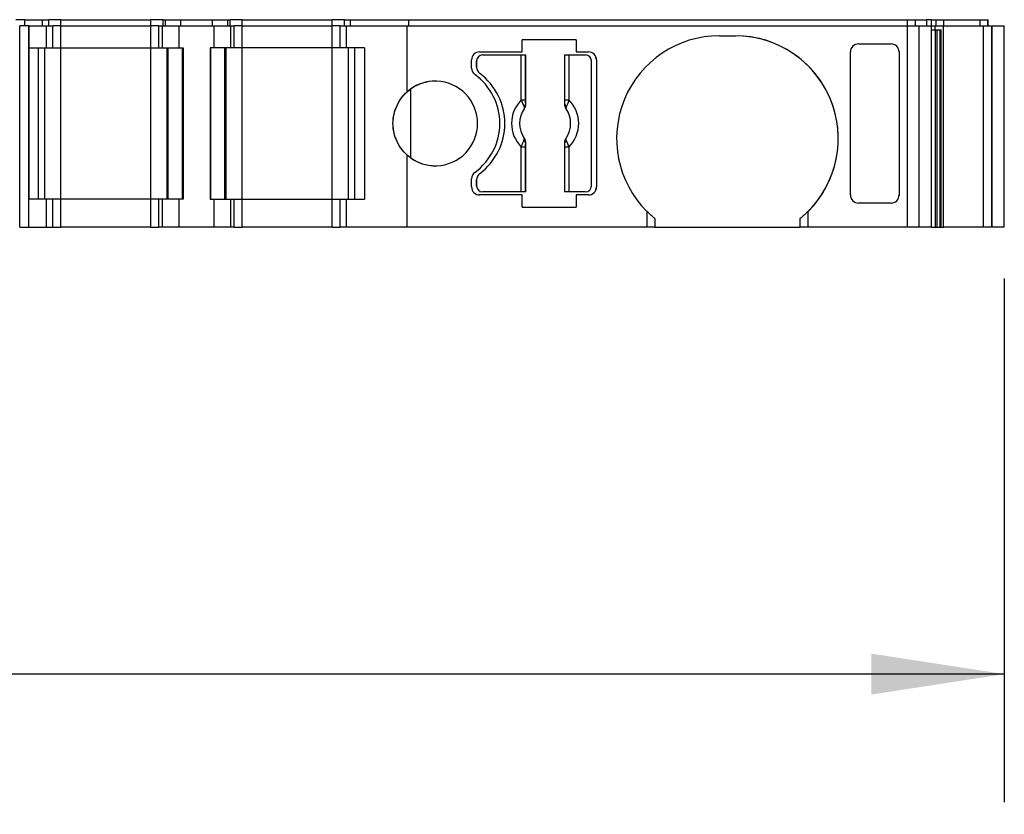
# Model space of a CAD drawing. Header units: millimetres. Extents: x 6 to 273, y 6 to 210.
# Tile 4 of 8: x 114 to 138, y 155 to 174. Entities that reach past the tile are written whole.
import ezdxf

# ---------------------------------------------------------------- set-up
doc = ezdxf.new("R2010")
doc.units = ezdxf.units.MM
doc.linetypes.add('SLD-Solid', pattern=[0])
doc.layers.add('DIMENSIONS', color=140, linetype='SLD-Solid', lineweight=25)
doc.styles.add('SLDTEXTSTYLE0', font='TXT', dxfattribs={"width": 0.7})
doc.dimstyles.new('SLDDIMSTYLE0', dxfattribs={"dimtxt": 2.158008, "dimasz": 3.302, "dimexe": 0, "dimexo": 0.0625, "dimgap": 0.539502, "dimtad": 0, "dimtih": 1, "dimtoh": 1, "dimrnd": 1e-09, "dimzin": 12, "dimdsep": 46, "dimtxsty": 'SLDTEXTSTYLE0', "dimsah": 1, "dimcen": 0.09, "dimadec": 0, "dimazin": 3, "dimtfac": 1, "dimtofl": 0, "dimtmove": 0, "dimatfit": 3, "dimfxl": 0, "dimfrac": 2, "dimtolj": 1, "dimtzin": 12, "dimarcsym": 0})

# ---------------------------------------------------------------- blocks, each defined once
blk = doc.blocks.new('_D_4')
at = {"layer": 'DIMENSIONS'}
for p, q in [((57.915, 167.837), (57.915, 154.843)), ((138.003, 167.837), (138.003, 154.843)), ((57.915, 158.018), (84.732, 158.018)), ((87.655, 158.018), (86.931, 158.018)), ((86.931, 158.018), (86.931, 154.588)), ((94.068, 158.018), (94.793, 158.018)), ((94.793, 158.018), (94.793, 154.588)), ((138.003, 158.018), (96.992, 158.018)), ((86.931, 154.588), (87.655, 154.588)), ((94.793, 154.588), (94.068, 154.588))]:
    blk.add_line(p, q, dxfattribs=at)
for points in [[(57.915, 158.018), (61.217, 157.51), (61.217, 158.526)], [(138.003, 158.018), (134.701, 158.526), (134.701, 157.51)]]:
    blk.add_solid(points, dxfattribs=at)
at = {"layer": 'DIMENSIONS', "char_height": 2.1167, "attachment_point": 1, "style": 'SLDTEXTSTYLE0'}
for s, insert in [('80.1', (87.655, 161.23)), ('3.15', (87.655, 157.317))]:
    blk.add_mtext(s, dxfattribs=dict(at, insert=insert))

msp = doc.modelspace()

# ---------------------------------------------------------------- linework, layer by layer
for p, q in [((113.693, 174.257), (113.47, 174.257)), ((113.693, 174.107), (113.693, 174.257)), ((113.693, 174.107), (113.693, 174.257)), ((113.693, 174.257), (114.137, 174.257)), ((114.137, 174.107), (114.137, 174.257)), ((114.137, 174.107), (114.137, 174.257)), ((114.137, 174.257), (114.137, 174.257)), ((114.137, 174.257), (114.293, 174.257)), ((114.293, 174.107), (114.293, 174.257)), ((114.293, 174.107), (114.293, 174.257)), ((114.593, 174.257), (114.293, 174.257)), ((114.593, 174.107), (114.593, 174.257)), ((114.593, 174.257), (116.826, 174.257)), ((116.826, 174.107), (116.826, 174.257)), ((117.126, 174.257), (116.826, 174.257)), ((117.126, 174.107), (117.126, 174.257)), ((117.126, 174.257), (117.184, 174.257)), ((117.126, 174.107), (117.126, 174.257)), ((117.184, 174.107), (117.184, 174.257)), ((117.184, 174.257), (117.567, 174.257)), ((117.567, 174.107), (117.567, 174.257)), ((117.567, 174.257), (118.352, 174.257)), ((118.352, 174.107), (118.352, 174.257)), ((118.352, 174.257), (118.734, 174.257)), ((118.734, 174.107), (118.734, 174.257)), ((118.734, 174.257), (118.793, 174.257)), ((118.793, 174.107), (118.793, 174.257)), ((118.793, 174.107), (118.793, 174.257)), ((119.093, 174.257), (118.793, 174.257)), ((119.093, 174.107), (119.093, 174.257)), ((119.093, 174.257), (121.326, 174.257)), ((121.326, 174.107), (121.326, 174.257)), ((121.626, 174.257), (121.326, 174.257)), ((121.626, 174.107), (121.626, 174.257)), ((121.626, 174.257), (121.782, 174.257)), ((121.782, 174.107), (121.782, 174.257)), ((121.782, 174.257), (123.227, 174.257)), ((121.782, 174.107), (121.782, 174.257)), ((121.782, 174.257), (121.782, 174.257)), ((123.227, 174.107), (123.227, 174.257)), ((123.227, 174.257), (135.602, 174.257)), ((135.602, 174.107), (135.602, 174.257)), ((135.602, 174.257), (135.795, 174.257)), ((135.795, 174.107), (135.795, 174.257)), ((135.795, 174.257), (136.078, 174.257)), ((136.078, 174.107), (136.078, 174.257)), ((136.198, 174.257), (136.078, 174.257)), ((136.198, 174.107), (136.198, 174.257)), ((136.198, 174.257), (136.313, 174.257)), ((136.313, 174.107), (136.313, 174.257)), ((136.313, 174.257), (136.458, 174.257)), ((136.458, 174.257), (136.5, 174.257)), ((136.5, 174.107), (136.5, 174.257)), ((136.5, 174.257), (137.407, 174.257)), ((137.407, 174.107), (137.407, 174.257)), ((137.407, 174.257), (137.596, 174.257)), ((137.596, 174.107), (137.596, 174.257)), ((137.596, 174.257), (137.603, 174.257)), ((137.603, 174.107), (137.603, 174.257)), ((137.603, 174.107), (137.603, 174.257)), ((137.603, 174.107), (137.603, 174.257)), ((137.603, 174.257), (137.603, 174.257)), ((113.57, 169.107), (113.57, 174.107)), ((113.793, 174.107), (113.57, 174.107)), ((113.793, 169.107), (113.793, 174.107)), ((113.793, 174.107), (113.793, 173.557)), ((113.793, 174.107), (114.237, 174.107)), ((114.237, 173.557), (114.237, 174.107)), ((114.237, 173.557), (114.237, 174.107)), ((114.237, 174.107), (114.237, 174.107)), ((114.237, 174.107), (114.393, 174.107)), ((114.393, 173.557), (114.393, 174.107)), ((114.393, 173.557), (114.393, 174.107)), ((114.393, 173.557), (114.393, 174.107)), ((114.593, 174.107), (114.393, 174.107)), ((114.593, 173.557), (114.593, 174.107)), ((114.593, 174.107), (116.826, 174.107)), ((116.826, 173.557), (116.826, 174.107)), ((117.026, 174.107), (116.826, 174.107)), ((117.026, 173.557), (117.026, 174.107)), ((117.026, 174.107), (117.114, 174.107)), ((117.026, 173.557), (117.026, 174.107)), ((117.114, 173.557), (117.114, 174.107)), ((117.114, 174.107), (117.526, 174.107)), ((117.526, 173.557), (117.526, 174.107)), ((117.526, 174.107), (118.393, 174.107)), ((118.393, 173.557), (118.393, 174.107)), ((118.393, 174.107), (118.805, 174.107)), ((118.805, 173.557), (118.805, 174.107)), ((118.805, 174.107), (118.893, 174.107)), ((118.893, 173.557), (118.893, 174.107)), ((118.893, 173.557), (118.893, 174.107)), ((119.093, 174.107), (118.893, 174.107)), ((119.093, 173.557), (119.093, 174.107)), ((119.093, 174.107), (121.326, 174.107)), ((121.326, 173.557), (121.326, 174.107)), ((121.526, 174.107), (121.326, 174.107)), ((121.526, 173.557), (121.526, 174.107)), ((121.526, 174.107), (121.682, 174.107)), ((121.526, 173.557), (121.526, 174.107)), ((121.526, 173.557), (121.526, 174.107)), ((121.682, 173.557), (121.682, 174.107)), ((121.682, 174.107), (123.183, 174.107)), ((121.682, 173.557), (121.682, 174.107)), ((121.682, 174.107), (121.682, 174.107)), ((123.183, 172.465), (123.183, 174.107)), ((123.183, 174.107), (135.602, 174.107)), ((135.602, 169.107), (135.602, 174.107)), ((135.602, 174.107), (135.892, 174.107)), ((135.892, 169.107), (135.892, 174.107)), ((135.892, 174.107), (136.193, 174.107)), ((136.193, 169.107), (136.193, 174.107)), ((136.193, 174.107), (136.287, 174.107)), ((136.193, 174.007), (136.287, 174.007)), ((136.287, 174.007), (136.287, 174.107)), ((136.287, 174.107), (136.432, 174.107)), ((136.287, 174.007), (136.432, 174.007)), ((136.296, 169.107), (136.296, 174.007)), ((136.339, 169.107), (136.339, 174.007)), ((136.409, 169.107), (136.409, 174.007)), ((136.432, 174.107), (136.49, 174.107)), ((136.432, 169.107), (136.432, 174.007)), ((136.49, 169.107), (136.49, 174.107)), ((136.49, 174.107), (137.485, 174.107)), ((137.485, 169.107), (137.485, 174.107)), ((137.485, 174.107), (137.693, 174.107)), ((137.693, 169.107), (137.693, 174.107)), ((137.693, 174.107), (137.703, 174.107)), ((137.703, 169.107), (137.703, 174.107)), ((137.703, 169.107), (137.703, 174.107)), ((137.703, 174.107), (138.003, 174.107)), ((138.003, 169.107), (138.003, 174.107)), ((114.393, 173.557), (114.393, 173.81)), ((127.378, 173.757), (126.037, 173.757)), ((126.037, 173.457), (126.037, 173.757)), ((127.378, 173.757), (127.378, 173.457)), ((130.933, 173.857), (131.333, 173.857)), ((113.793, 173.557), (113.793, 173.557)), ((113.793, 173.557), (113.793, 169.807)), ((113.793, 173.557), (114.237, 173.557)), ((114.037, 169.807), (114.037, 173.557)), ((114.037, 169.807), (114.037, 173.557)), ((114.193, 169.807), (114.193, 173.557)), ((114.193, 169.807), (114.193, 173.557)), ((114.237, 173.557), (114.237, 173.557)), ((114.237, 173.557), (114.393, 173.557)), ((114.393, 173.557), (114.593, 173.557)), ((114.593, 169.807), (114.593, 173.557)), ((114.593, 173.557), (116.826, 173.557)), ((116.826, 169.807), (116.826, 173.557)), ((116.826, 173.557), (117.026, 173.557)), ((117.026, 173.557), (117.114, 173.557)), ((117.114, 173.557), (117.526, 173.557)), ((117.226, 169.807), (117.226, 173.557)), ((117.226, 169.807), (117.226, 173.557)), ((117.255, 169.807), (117.255, 173.557)), ((117.526, 173.557), (117.626, 173.557)), ((117.609, 169.807), (117.609, 173.557)), ((117.626, 173.557), (117.626, 169.807)), ((118.293, 173.557), (118.293, 169.807)), ((118.393, 173.557), (118.293, 173.557)), ((118.293, 173.557), (118.293, 169.807)), ((118.293, 173.557), (118.293, 173.557)), ((118.31, 169.807), (118.31, 173.557)), ((118.805, 173.557), (118.393, 173.557)), ((118.664, 169.807), (118.664, 173.557)), ((118.693, 169.807), (118.693, 173.557)), ((118.693, 169.807), (118.693, 173.557)), ((118.893, 173.557), (118.805, 173.557)), ((119.093, 173.557), (118.893, 173.557)), ((119.093, 169.807), (119.093, 173.557)), ((121.326, 173.557), (119.093, 173.557)), ((121.526, 173.557), (121.326, 173.557)), ((121.326, 169.807), (121.326, 173.557)), ((121.682, 173.557), (121.526, 173.557)), ((122.126, 173.557), (121.682, 173.557)), ((121.682, 173.557), (121.682, 173.557)), ((121.726, 169.807), (121.726, 173.557)), ((121.882, 169.807), (121.882, 173.557)), ((121.882, 169.807), (121.882, 173.557)), ((122.126, 173.557), (122.126, 169.807)), ((134.383, 173.657), (135.192, 173.657)), ((124.783, 173.057), (124.783, 173.257)), ((124.983, 173.457), (126.037, 173.457)), ((125.058, 173.382), (126.016, 173.382)), ((126.016, 172.269), (126.016, 173.382)), ((126.016, 173.382), (126.116, 173.382)), ((126.116, 173.382), (126.116, 172.269)), ((126.116, 173.382), (126.126, 173.382)), ((126.126, 172.158), (126.126, 173.382)), ((127.091, 173.382), (127.091, 172.158)), ((127.091, 173.382), (127.1, 173.382)), ((127.1, 172.269), (127.1, 173.382)), ((127.1, 173.382), (127.2, 173.382)), ((127.2, 173.382), (127.2, 172.269)), ((127.2, 173.382), (127.608, 173.382)), ((127.378, 173.457), (127.683, 173.457)), ((127.883, 173.257), (127.883, 170.107)), ((127.883, 173.257), (127.883, 173.257)), ((127.883, 173.257), (127.883, 170.107)), ((134.183, 169.908), (134.183, 173.456)), ((135.392, 173.474), (135.392, 173.456)), ((135.392, 173.474), (135.392, 169.89)), ((135.392, 173.456), (135.392, 169.908)), ((124.908, 173.232), (124.908, 173.082)), ((124.908, 173.082), (124.908, 173.232)), ((127.758, 170.132), (127.758, 173.232)), ((124.988, 172.922), (124.988, 172.922)), ((123.272, 170.828), (123.272, 172.536)), ((126.016, 172.269), (126.116, 172.269)), ((127.1, 172.269), (127.2, 172.269)), ((126.016, 169.982), (126.016, 171.095)), ((126.116, 171.095), (126.016, 171.095)), ((126.116, 171.095), (126.116, 169.982)), ((126.126, 169.982), (126.126, 171.205)), ((127.091, 171.205), (127.091, 169.982)), ((127.1, 169.982), (127.1, 171.095)), ((127.2, 171.095), (127.1, 171.095)), ((127.2, 171.095), (127.2, 169.982)), ((123.183, 169.107), (123.183, 170.899)), ((124.783, 170.107), (124.783, 170.307)), ((124.988, 170.442), (124.988, 170.442)), ((124.908, 170.282), (124.908, 170.132)), ((124.908, 170.132), (124.908, 170.282)), ((127.883, 170.107), (127.883, 170.107)), ((126.037, 169.907), (124.983, 169.907)), ((126.016, 169.982), (125.058, 169.982)), ((126.116, 169.982), (126.016, 169.982)), ((126.037, 169.607), (126.037, 169.907)), ((126.126, 169.982), (126.116, 169.982)), ((127.1, 169.982), (127.091, 169.982)), ((127.2, 169.982), (127.1, 169.982)), ((127.608, 169.982), (127.2, 169.982)), ((127.378, 169.907), (127.378, 169.607)), ((127.683, 169.907), (127.378, 169.907)), ((135.392, 169.908), (135.392, 169.89)), ((113.793, 169.807), (113.793, 169.807)), ((113.793, 169.107), (113.793, 169.807)), ((114.237, 169.807), (113.793, 169.807)), ((114.237, 169.107), (114.237, 169.807)), ((114.237, 169.107), (114.237, 169.807)), ((114.237, 169.807), (114.237, 169.807)), ((114.393, 169.807), (114.237, 169.807)), ((114.393, 169.107), (114.393, 169.807)), ((114.393, 169.107), (114.393, 169.807)), ((114.393, 169.107), (114.393, 169.807)), ((114.593, 169.807), (114.393, 169.807)), ((114.593, 169.107), (114.593, 169.807)), ((116.826, 169.807), (114.593, 169.807)), ((116.826, 169.107), (116.826, 169.807)), ((117.026, 169.807), (116.826, 169.807)), ((117.026, 169.107), (117.026, 169.807)), ((117.114, 169.807), (117.026, 169.807)), ((117.026, 169.107), (117.026, 169.807)), ((117.114, 169.107), (117.114, 169.807)), ((117.526, 169.807), (117.114, 169.807)), ((117.526, 169.107), (117.526, 169.807)), ((117.626, 169.807), (117.526, 169.807)), ((118.293, 169.807), (118.393, 169.807)), ((118.293, 169.807), (118.293, 169.807)), ((118.393, 169.107), (118.393, 169.807)), ((118.393, 169.807), (118.805, 169.807)), ((118.805, 169.107), (118.805, 169.807)), ((118.805, 169.807), (118.893, 169.807)), ((118.893, 169.107), (118.893, 169.807)), ((118.893, 169.107), (118.893, 169.807)), ((118.893, 169.807), (119.093, 169.807)), ((119.093, 169.107), (119.093, 169.807)), ((119.093, 169.807), (121.326, 169.807)), ((121.326, 169.107), (121.326, 169.807)), ((121.326, 169.807), (121.526, 169.807)), ((121.526, 169.107), (121.526, 169.807)), ((121.526, 169.807), (121.682, 169.807)), ((121.526, 169.107), (121.526, 169.807)), ((121.526, 169.107), (121.526, 169.807)), ((121.682, 169.107), (121.682, 169.807)), ((121.682, 169.807), (122.126, 169.807)), ((121.682, 169.107), (121.682, 169.807)), ((121.682, 169.807), (121.682, 169.807)), ((126.037, 169.607), (127.378, 169.607)), ((135.192, 169.707), (134.383, 169.707)), ((114.393, 169.107), (114.393, 169.484)), ((129.133, 169.501), (129.133, 169.107)), ((133.133, 169.107), (133.133, 169.501)), ((113.57, 169.107), (113.793, 169.107)), ((113.793, 169.107), (114.237, 169.107)), ((114.237, 169.107), (114.237, 169.107)), ((114.237, 169.107), (114.393, 169.107)), ((114.393, 169.107), (114.593, 169.107)), ((116.826, 169.107), (114.593, 169.107)), ((116.826, 169.107), (117.026, 169.107)), ((117.114, 169.107), (117.026, 169.107)), ((117.526, 169.107), (117.114, 169.107)), ((118.393, 169.107), (117.526, 169.107)), ((118.805, 169.107), (118.393, 169.107)), ((118.893, 169.107), (118.805, 169.107)), ((118.893, 169.107), (119.093, 169.107)), ((121.326, 169.107), (119.093, 169.107)), ((121.326, 169.107), (121.526, 169.107)), ((121.682, 169.107), (121.526, 169.107)), ((123.183, 169.107), (121.682, 169.107)), ((121.682, 169.107), (121.682, 169.107)), ((129.133, 169.107), (123.183, 169.107)), ((129.333, 169.107), (129.133, 169.107)), ((129.333, 169.321), (129.333, 169.107)), ((129.333, 169.107), (132.933, 169.107)), ((132.933, 169.107), (132.933, 169.321)), ((133.133, 169.107), (132.933, 169.107)), ((135.602, 169.107), (133.133, 169.107)), ((135.892, 169.107), (135.602, 169.107)), ((136.193, 169.107), (135.892, 169.107)), ((136.193, 169.107), (136.296, 169.107)), ((136.296, 169.107), (136.339, 169.107)), ((136.339, 169.107), (136.409, 169.107)), ((136.409, 169.107), (136.432, 169.107)), ((136.432, 169.107), (136.49, 169.107)), ((137.485, 169.107), (136.49, 169.107)), ((137.693, 169.107), (137.485, 169.107)), ((137.703, 169.107), (137.693, 169.107)), ((138.003, 169.107), (137.703, 169.107))]:
    msp.add_line(p, q)
at = {"flags": 128}
for points in [[(126.09, 172.044), (126.089, 172.045), (126.088, 172.045)], [(126.119, 172.161), (126.123, 172.159), (126.126, 172.158)], [(127.091, 172.158), (127.094, 172.16), (127.097, 172.161)], [(127.128, 172.045), (127.127, 172.045), (127.126, 172.044)], [(126.088, 171.319), (126.089, 171.319), (126.09, 171.32)], [(127.126, 171.32), (127.127, 171.319), (127.128, 171.319)], [(126.126, 171.205), (126.122, 171.204), (126.119, 171.203)], [(127.097, 171.203), (127.093, 171.205), (127.091, 171.205)]]:
    msp.add_lwpolyline(points, dxfattribs=at)
for centre, radius, start, end in [((130.933, 171.307), 2.55, 90, 225.0991), ((131.333, 171.307), 2.55, 314.9009, 90), ((131.333, 171.307), 2.55, 308.8623, 90), ((124.983, 173.257), 0.2, 90, 180), ((125.058, 173.232), 0.15, 90, 180), ((125.058, 173.232), 0.15, 90, 180), ((127.608, 173.232), 0.15, 0, 90), ((127.683, 173.257), 0.2, 0, 90), ((127.683, 173.257), 0.2, 0, 90.0001), ((124.983, 173.057), 0.2, 180, 233.9681), ((125.108, 173.082), 0.2, 180, 233.1301), ((125.108, 173.082), 0.2, 180, 233.1301), ((123.983, 171.682), 1.5, 306.0319, 53.9681), ((124.058, 171.682), 1.55, 306.8699, 53.1301), ((124.058, 171.682), 1.55, 306.8699, 53.1301), ((123.883, 171.682), 1.05, 228.1898, 131.8102), ((123.883, 171.682), 1.05, 90, 125.5977), ((126.608, 171.682), 0.833, 135.2363, 224.7637), ((126.608, 171.682), 0.833, 315.2363, 44.7637), ((126.608, 171.682), 0.634, 145.0833, 214.9167), ((126.608, 171.682), 0.633, 145.0503, 214.9497), ((126.055, 172.175), 0.066, 289.9615, 346.8945), ((127.161, 172.175), 0.066, 193.1055, 250.0385), ((126.608, 171.682), 0.633, 325.0503, 34.9497), ((126.608, 171.682), 0.634, 325.0833, 34.9167), ((126.055, 171.188), 0.066, 13.1055, 70.0385), ((127.161, 171.188), 0.066, 109.9615, 166.8945), ((123.883, 171.682), 1.05, 234.4023, 270), ((124.983, 170.307), 0.2, 126.0319, 180), ((125.108, 170.282), 0.2, 126.8699, 180), ((125.108, 170.282), 0.2, 126.8699, 180), ((124.983, 170.107), 0.2, 180, 270), ((125.058, 170.132), 0.15, 180, 270), ((125.058, 170.132), 0.15, 180, 270), ((127.608, 170.132), 0.15, 270, 0), ((127.683, 170.107), 0.2, 270, 0), ((127.683, 170.107), 0.2, 269.9999, 0)]:
    msp.add_arc(centre, radius, start, end)
for points, knots in [([(134.383, 173.657), (134.336, 173.657), (134.281, 173.637), (134.203, 173.559), (134.183, 173.504), (134.183, 173.456)], [0, 0, 0, 0, 0.5, 0.5, 1, 1, 1, 1]), ([(135.392, 173.456), (135.392, 173.504), (135.372, 173.559), (135.294, 173.637), (135.239, 173.657), (135.192, 173.657)], [0, 0, 0, 0, 0.5, 0.5, 1, 1, 1, 1]), ([(123.272, 170.828), (123.156, 170.911), (123.044, 171.028), (122.882, 171.324), (122.833, 171.502), (122.833, 171.862), (122.882, 172.04), (123.044, 172.336), (123.156, 172.453), (123.272, 172.536)], [0, 0, 0, 0, 0.25, 0.25, 0.5, 0.5, 0.75, 0.75, 1, 1, 1, 1]), ([(123.183, 170.899), (123.086, 170.986), (122.997, 171.1), (122.87, 171.37), (122.833, 171.525), (122.833, 171.838), (122.87, 171.994), (122.997, 172.264), (123.086, 172.378), (123.183, 172.465)], [0, 0, 0, 0, 0.25, 0.25, 0.5, 0.5, 0.75, 0.75, 1, 1, 1, 1]), ([(127.2, 172.269), (127.195, 172.254), (127.184, 172.225), (127.169, 172.183), (127.153, 172.144), (127.143, 172.123), (127.139, 172.113)], [0, 0, 0, 0, 0.251221, 0.500849, 0.763425, 1, 1, 1, 1]), ([(126.119, 172.161), (126.119, 172.144), (126.117, 172.103), (126.099, 172.067), (126.088, 172.045)], [0, 0, 0, 0, 0.389276, 1, 1, 1, 1]), ([(126.09, 172.044), (126.093, 172.05), (126.097, 172.055), (126.1, 172.061), (126.103, 172.066), (126.106, 172.072), (126.109, 172.078), (126.111, 172.084), (126.113, 172.09), (126.116, 172.096), (126.117, 172.099), (126.117, 172.102), (126.118, 172.105), (126.12, 172.112), (126.121, 172.118), (126.123, 172.124), (126.123, 172.127), (126.124, 172.131), (126.124, 172.134), (126.125, 172.142), (126.126, 172.15), (126.126, 172.158)], [0, 0, 0, 0, 0.0000193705, 0.0000193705, 0.0000193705, 0.0000387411, 0.0000387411, 0.0000387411, 0.0000581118, 0.0000581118, 0.0000581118, 0.0000677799, 0.0000677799, 0.0000677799, 0.0000871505, 0.0000871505, 0.0000871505, 0.0000968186, 0.0000968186, 0.0000968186, 0.0001214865, 0.0001214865, 0.0001214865, 0.0001214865]), ([(127.091, 172.158), (127.091, 172.152), (127.091, 172.146), (127.091, 172.139), (127.092, 172.133), (127.093, 172.126), (127.094, 172.12), (127.096, 172.114), (127.097, 172.107), (127.099, 172.101), (127.1, 172.098), (127.101, 172.095), (127.102, 172.092), (127.104, 172.086), (127.107, 172.08), (127.109, 172.074), (127.111, 172.071), (127.112, 172.068), (127.114, 172.065), (127.117, 172.058), (127.122, 172.051), (127.126, 172.044)], [0, 0, 0, 0, 0.0000193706, 0.0000193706, 0.0000193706, 0.0000387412, 0.0000387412, 0.0000387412, 0.0000581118, 0.0000581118, 0.0000581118, 0.0000677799, 0.0000677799, 0.0000677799, 0.0000871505, 0.0000871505, 0.0000871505, 0.0000968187, 0.0000968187, 0.0000968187, 0.0001214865, 0.0001214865, 0.0001214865, 0.0001214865]), ([(127.139, 172.113), (127.136, 172.106), (127.129, 172.089), (127.123, 172.065), (127.126, 172.052), (127.128, 172.045)], [0, 0, 0, 0, 0.265902, 0.599333, 1, 1, 1, 1]), ([(126.077, 171.25), (126.08, 171.258), (126.087, 171.275), (126.093, 171.299), (126.09, 171.312), (126.088, 171.319)], [0, 0, 0, 0, 0.265902, 0.599333, 1, 1, 1, 1]), ([(126.126, 171.205), (126.126, 171.212), (126.125, 171.218), (126.125, 171.225), (126.124, 171.231), (126.123, 171.238), (126.122, 171.244), (126.121, 171.25), (126.119, 171.257), (126.117, 171.263), (126.116, 171.266), (126.115, 171.269), (126.114, 171.272), (126.112, 171.278), (126.109, 171.284), (126.107, 171.29), (126.105, 171.293), (126.104, 171.296), (126.102, 171.299), (126.099, 171.306), (126.094, 171.313), (126.09, 171.32)], [0, 0, 0, 0, 0.0000193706, 0.0000193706, 0.0000193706, 0.0000387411, 0.0000387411, 0.0000387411, 0.0000581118, 0.0000581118, 0.0000581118, 0.0000677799, 0.0000677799, 0.0000677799, 0.0000871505, 0.0000871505, 0.0000871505, 0.0000968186, 0.0000968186, 0.0000968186, 0.0001214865, 0.0001214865, 0.0001214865, 0.0001214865]), ([(127.126, 171.32), (127.123, 171.314), (127.119, 171.309), (127.116, 171.303), (127.113, 171.298), (127.11, 171.292), (127.107, 171.286), (127.105, 171.28), (127.103, 171.274), (127.101, 171.268), (127.1, 171.265), (127.099, 171.262), (127.098, 171.259), (127.096, 171.252), (127.095, 171.246), (127.093, 171.24), (127.093, 171.236), (127.092, 171.233), (127.092, 171.23), (127.091, 171.222), (127.091, 171.214), (127.091, 171.205)], [0, 0, 0, 0, 0.0000193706, 0.0000193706, 0.0000193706, 0.0000387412, 0.0000387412, 0.0000387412, 0.0000581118, 0.0000581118, 0.0000581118, 0.0000677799, 0.0000677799, 0.0000677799, 0.0000871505, 0.0000871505, 0.0000871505, 0.0000968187, 0.0000968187, 0.0000968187, 0.0001214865, 0.0001214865, 0.0001214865, 0.0001214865]), ([(127.097, 171.203), (127.098, 171.22), (127.099, 171.261), (127.117, 171.297), (127.128, 171.319)], [0, 0, 0, 0, 0.389276, 1, 1, 1, 1]), ([(126.016, 171.095), (126.021, 171.11), (126.032, 171.139), (126.047, 171.181), (126.063, 171.22), (126.073, 171.241), (126.077, 171.25)], [0, 0, 0, 0, 0.251221, 0.500849, 0.763425, 1, 1, 1, 1]), ([(134.183, 169.908), (134.183, 169.86), (134.203, 169.805), (134.281, 169.727), (134.336, 169.707), (134.383, 169.707)], [0, 0, 0, 0, 0.5, 0.5, 1, 1, 1, 1]), ([(135.192, 169.707), (135.239, 169.707), (135.294, 169.727), (135.372, 169.805), (135.392, 169.86), (135.392, 169.908)], [0, 0, 0, 0, 0.5, 0.5, 1, 1, 1, 1])]:
    msp.add_open_spline(points, degree=3, knots=knots)
for points in [[(126.016, 172.269), (126.035, 172.212), (126.058, 172.155), (126.077, 172.113)], [(126.116, 172.269), (126.116, 172.23), (126.117, 172.191), (126.119, 172.161)], [(127.097, 172.161), (127.099, 172.191), (127.1, 172.23), (127.1, 172.269)], [(126.077, 172.113), (126.091, 172.083), (126.095, 172.06), (126.088, 172.045)], [(127.097, 172.161), (127.096, 172.117), (127.107, 172.077), (127.128, 172.045)], [(126.119, 171.203), (126.12, 171.247), (126.109, 171.286), (126.088, 171.319)], [(127.139, 171.25), (127.125, 171.281), (127.122, 171.304), (127.128, 171.319)], [(126.119, 171.203), (126.117, 171.173), (126.116, 171.134), (126.116, 171.095)], [(127.1, 171.095), (127.1, 171.134), (127.099, 171.173), (127.097, 171.203)], [(127.2, 171.095), (127.181, 171.152), (127.158, 171.209), (127.139, 171.25)], [(129.333, 169.321), (129.263, 169.378), (129.196, 169.438), (129.133, 169.501)], [(133.133, 169.501), (133.07, 169.438), (133.003, 169.378), (132.933, 169.321)]]:
    msp.add_open_spline(points, degree=3)

# ---------------------------------------------------------------- dimensions: what is measured, and where the dimension line sits
at = {"layer": 'DIMENSIONS'}
dim = msp.add_linear_dim(base=(57.915, 158.018), p1=(138.003, 169.107), p2=(57.915, 169.107), dimstyle='SLDDIMSTYLE0', dxfattribs=at)
dim.commit()
dim.dimension.update_dxf_attribs({"geometry": '_D_4', "text_midpoint": (90.862, 158.018), "dimtype": 160})

doc.saveas('drawing.dxf')
